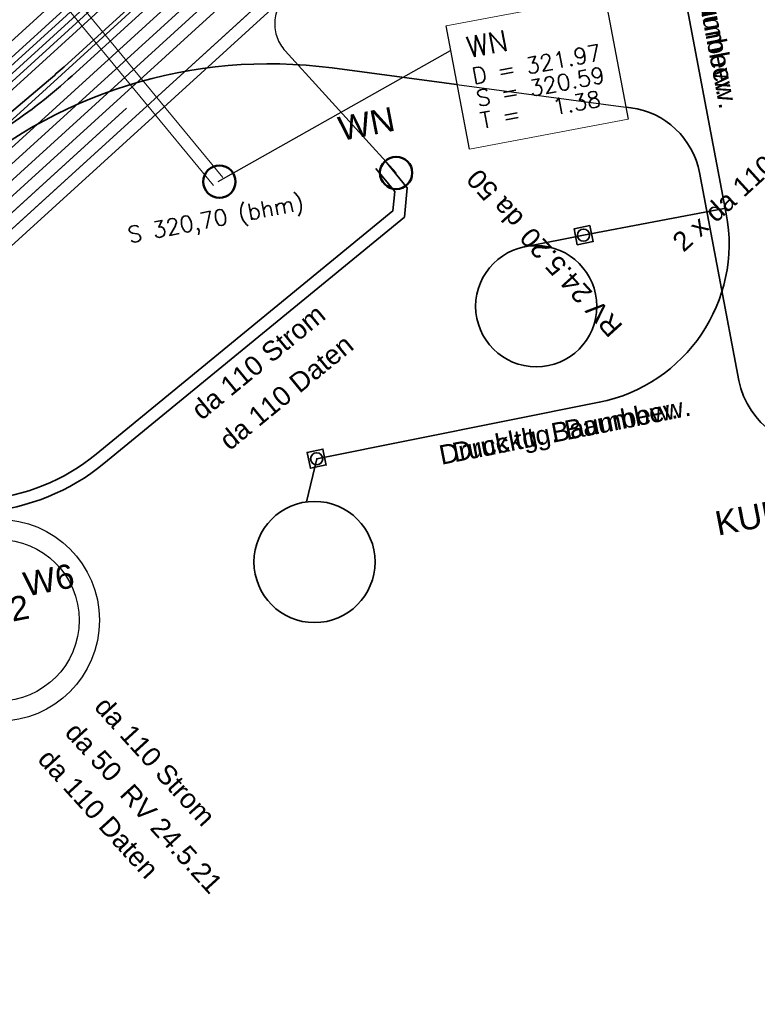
# Model space of a CAD drawing. Header units: metres. Extents: x -502 to 161, y -108 to 174.
# Tile 160 of 256: x -207 to -198, y -53 to -41. Entities that reach past the tile are written whole.
import ezdxf

# ---------------------------------------------------------------- set-up
doc = ezdxf.new("R2010")
doc.units = ezdxf.units.M
doc.header["$LTSCALE"] = 0.1
doc.linetypes.add('237', pattern=[93, 75, -18])
doc.layers.add('BRI31-005.05-5p02-Koordinierung Lageplan 4. BA ZOB West 2022-06-15', color=7, linetype='Continuous')
doc.layers.add('BRI31-005.06-5f07-Koordinierung Lageplan 4. BA ZOB Fernbusbahnh', color=7, linetype='Continuous')
doc.styles.add('Arial', font='arial.ttf')
doc.styles.add('Txt', font='txt_____.ttf')

msp = doc.modelspace()

# ---------------------------------------------------------------- linework, layer by layer
at = {"layer": 'BRI31-005.05-5p02-Koordinierung Lageplan 4. BA ZOB West 2022-06-15', "color": 1, "linetype": 'Continuous', "lineweight": 25, "true_color": 0xff0000, "transparency": 33554687}
msp.add_line((-204.294, -43.27), (-201.414, -41.649), dxfattribs=at)
at = {"layer": 'BRI31-005.05-5p02-Koordinierung Lageplan 4. BA ZOB West 2022-06-15', "color": 142, "linetype": 'Continuous', "lineweight": 35, "true_color": 0x0099cc, "transparency": 33554687, "flags": 128}
msp.add_lwpolyline([(-191.277, -29.756), (-191.418, -29.962), (-191.418, -29.962, -0.151703), (-192.579, -30.884), (-192.579, -30.884), (-194.673, -31.694), (-194.673, -31.694, -0.112521), (-195.772, -31.855), (-195.772, -31.855), (-195.772, -31.855, 0.207166), (-197.652, -32.498), (-197.652, -32.498), (-198.86, -33.598), (-198.86, -33.598, 0.273003), (-199.571, -36.038), (-199.571, -36.038), (-199.077, -37.974), (-198, -43.669, -0.411189), (-199.574, -46.002), (-203.073, -46.701), (-203.199, -47.235)], format="xyb", dxfattribs=at)
at = {"layer": 'BRI31-005.05-5p02-Koordinierung Lageplan 4. BA ZOB West 2022-06-15', "color": 1, "linetype": 'Continuous', "lineweight": 35, "true_color": 0xff0000, "transparency": 33554687, "flags": 128}
msp.add_lwpolyline([(-187.018, -32.42), (-187.018, -32.42, 0.00713), (-187.221, -32.45), (-187.221, -32.45), (-188.169, -32.605), (-190.145, -32.915), (-195.472, -33.787), (-195.472, -33.787, 0.138285), (-196.702, -34.361), (-196.702, -34.361), (-198.596, -35.995), (-198.868, -36.394), (-199.584, -37.448), (-207.272, -44.445, -0.122005), (-208.39, -45.05, 0.122217), (-209.32, -45.552, -0.058934), (-209.825, -45.913, 0.060006), (-210.282, -46.238)], format="xyb", dxfattribs=at)
at = {"layer": 'BRI31-005.05-5p02-Koordinierung Lageplan 4. BA ZOB West 2022-06-15', "color": 7, "linetype": 'Continuous', "lineweight": 35, "transparency": 33554687, "flags": 128}
for points in [[(-209.934, -45.016), (-209.875, -44.962), (-209.875, -44.962, -0.042696), (-209.401, -44.6), (-209.401, -44.6, -0.107125), (-208.853, -44.397, 0.150514), (-207.777, -43.891), (-199.477, -36.336), (-198.393, -36.13), (-197.841, -35.318), (-197.912, -34.947)], [(-197.761, -34.919), (-197.68, -35.347), (-198.304, -36.266), (-199.407, -36.476), (-207.676, -44.002), (-207.676, -44.002, -0.148465), (-208.749, -44.511), (-208.749, -44.511), (-208.749, -44.511, 0.148462), (-209.821, -45.021), (-209.821, -45.021)], [(-210.491, -46.009), (-209.623, -45.219, -0.122099), (-208.504, -44.615, 0.122103), (-207.575, -44.113), (-199.926, -37.151), (-199.186, -36.062), (-199.233, -35.817)], [(-215.15, -48.817, -0.08562), (-214.295, -48.271), (-214.295, -48.271, 0.085621), (-213.439, -47.726), (-213.439, -47.726), (-213.127, -47.442, 0.060776), (-212.104, -46.253), (-212.104, -46.253, -0.060774), (-211.08, -45.065), (-211.08, -45.065), (-210.37, -44.418, -0.050475), (-209.452, -43.739), (-209.452, -43.739, 0.050473), (-208.534, -43.059), (-208.534, -43.059), (-200.925, -36.133)], [(-215.096, -48.876, -0.102655), (-214.217, -48.356), (-214.217, -48.356, 0.102659), (-213.338, -47.837), (-213.338, -47.837), (-213.026, -47.553), (-213.026, -47.553, 0.069886), (-212.022, -46.343), (-212.022, -46.343, -0.069889), (-211.017, -45.133), (-210.307, -44.487), (-210.307, -44.487, -0.063004), (-209.37, -43.828), (-209.37, -43.828), (-209.37, -43.828, 0.063001), (-208.433, -43.17), (-208.433, -43.17), (-200.824, -36.244)], [(-215.043, -48.935, -0.119522), (-214.14, -48.441), (-214.14, -48.441, 0.119515), (-213.237, -47.948), (-213.237, -47.948), (-212.925, -47.664, 0.078967), (-211.94, -46.433), (-211.94, -46.433, -0.078964), (-210.955, -45.201), (-210.955, -45.201), (-210.245, -44.555), (-210.245, -44.555, -0.075473), (-209.289, -43.918), (-209.289, -43.918, 0.07547), (-208.332, -43.281), (-200.723, -36.355)], [(-214.989, -48.994, -0.136181), (-214.062, -48.526, 0.136174), (-213.136, -48.058), (-212.825, -47.775, 0.088005), (-211.859, -46.522), (-211.859, -46.522, -0.088003), (-210.893, -45.27), (-210.893, -45.27), (-210.183, -44.624, -0.087869), (-209.207, -44.008), (-209.207, -44.008, 0.087872), (-208.231, -43.392), (-208.231, -43.392), (-200.622, -36.466)], [(-210.313, -46.442), (-209.734, -47.078), (-209.734, -47.078, 0.24498), (-208.574, -47.504), (-208.574, -47.504), (-208.574, -47.504, -0.011891), (-207.189, -47.358), (-207.189, -47.358), (-207.189, -47.358, 0.152542), (-205.708, -46.76), (-205.708, -46.76), (-201.987, -43.71), (-201.951, -43.347), (-202.225, -43.013)]]:
    msp.add_lwpolyline(points, format="xyb", dxfattribs=at)
at = {"layer": 'BRI31-005.05-5p02-Koordinierung Lageplan 4. BA ZOB West 2022-06-15', "color": 3, "linetype": 'Continuous', "lineweight": 35, "true_color": 0x00ff00, "transparency": 33554687, "flags": 128}
for points in [[(-198.056, -34.975), (-197.998, -35.282), (-198.482, -35.994), (-199.546, -36.197), (-207.878, -43.78), (-207.878, -43.78, -0.119281), (-208.903, -44.341), (-208.903, -44.341, 0.119285), (-209.929, -44.903)], [(-219.203, -53.307), (-218.26, -53.127), (-216.602, -51.619), (-216.602, -51.619, 0.119586), (-215.986, -50.707), (-215.986, -50.707), (-215.986, -50.707, -0.119439), (-215.45, -49.914), (-215.45, -49.914), (-214.74, -49.268), (-213.077, -47.498), (-213.077, -47.498, 0.050438), (-212.031, -46.333), (-212.031, -46.333, -0.050437), (-210.985, -45.168), (-210.275, -44.522, -0.068972), (-209.329, -43.874, 0.068975), (-208.383, -43.225), (-202.031, -37.444, -0.169821), (-201.114, -37.054, 0.253832), (-200.33, -36.559)], [(-219.175, -53.454), (-218.19, -53.267), (-216.501, -51.73, 0.119581), (-215.846, -50.76), (-215.846, -50.76, -0.119434), (-215.349, -50.025), (-215.349, -50.025), (-214.639, -49.379), (-212.976, -47.609), (-212.976, -47.609, 0.059585), (-211.95, -46.423), (-211.95, -46.423, -0.059583), (-210.923, -45.237), (-210.213, -44.59, -0.081413), (-209.247, -43.963), (-209.247, -43.963, 0.081409), (-208.282, -43.336), (-208.282, -43.336), (-201.93, -37.555, -0.142272), (-201.043, -37.12), (-201.043, -37.12, 0.225412), (-200.286, -36.583), (-200.286, -36.583)], [(-202.341, -43.108), (-202.107, -43.394), (-202.13, -43.633), (-205.803, -46.644, -0.152542), (-207.201, -47.208), (-207.201, -47.208, -0.182935), (-208.408, -46.86), (-208.408, -46.86, -0.047469), (-209.398, -45.961), (-209.977, -45.325)]]:
    msp.add_lwpolyline(points, format="xyb", dxfattribs=at)
at = {"layer": 'BRI31-005.05-5p02-Koordinierung Lageplan 4. BA ZOB West 2022-06-15', "color": 190, "linetype": 'Continuous', "lineweight": 35, "true_color": 0x7f00ff, "transparency": 33554687, "flags": 128}
for points in [[(-198.351, -35.031), (-198.316, -35.216), (-198.66, -35.723), (-199.686, -35.918), (-206.202, -41.849, -0.009225), (-206.395, -42.018), (-207.925, -43.311, -0.028782), (-208.413, -43.677), (-208.413, -43.677, -0.035155), (-209.115, -44.075), (-209.115, -44.075, 0.073368), (-210.087, -44.729)], [(-210.037, -44.784, -0.073312), (-209.083, -44.143, 0.035194), (-208.372, -43.74), (-208.372, -43.74, 0.03802), (-207.727, -43.237), (-207.727, -43.237, -0.03632), (-206.914, -42.598), (-206.914, -42.598, 0.036316), (-206.101, -41.96), (-206.101, -41.96), (-199.616, -36.057), (-198.571, -35.858), (-198.157, -35.249), (-198.203, -35.003)], [(-210.042, -44.897), (-209.983, -44.844, -0.027211), (-209.529, -44.473), (-209.529, -44.473, -0.093872), (-209.008, -44.227), (-209.008, -44.227), (-209.008, -44.227, 0.121394), (-207.979, -43.669), (-207.979, -43.669), (-207.626, -43.348, -0.221141), (-202.882, -41.864), (-199.182, -42.356, -0.323342), (-198.332, -43.16), (-197.843, -45.734, 0.414213), (-196.674, -46.53, 0.370701)]]:
    msp.add_lwpolyline(points, format="xyb", dxfattribs=at)
at = {"layer": 'BRI31-005.05-5p02-Koordinierung Lageplan 4. BA ZOB West 2022-06-15', "color": 7, "linetype": '237', "lineweight": 35, "transparency": 33554687, "flags": 128}
msp.add_lwpolyline([(-199.085, -35.789), (-199.027, -36.095), (-199.812, -37.25), (-207.474, -44.224), (-207.474, -44.224, -0.122103), (-208.466, -44.76), (-208.466, -44.76, 0.122099), (-209.522, -45.33, -0.029799), (-209.979, -45.699), (-209.979, -45.699, 0.029797), (-210.437, -46.068), (-210.437, -46.068), (-210.496, -46.122)], format="xyb", dxfattribs=at)
at = {"layer": 'BRI31-005.05-5p02-Koordinierung Lageplan 4. BA ZOB West 2022-06-15', "color": 3, "linetype": '237', "lineweight": 35, "true_color": 0x00ff00, "transparency": 33554687, "flags": 128}
msp.add_lwpolyline([(-209.421, -45.441, -0.122099), (-208.429, -44.905, 0.122103), (-207.373, -44.334), (-199.698, -37.349), (-198.868, -36.128), (-198.938, -35.76)], format="xyb", dxfattribs=at)
at = {"layer": 'BRI31-005.05-5p02-Koordinierung Lageplan 4. BA ZOB West 2022-06-15', "color": 21, "linetype": 'Continuous', "lineweight": 25, "true_color": 0xff9f7f, "transparency": 33554687, "flags": 128}
msp.add_lwpolyline([(-215.45, -49.914), (-214.74, -49.268, -0.077038), (-213.896, -48.709), (-213.896, -48.709, 0.077042), (-213.052, -48.151), (-213.052, -48.151), (-212.74, -47.867), (-212.74, -47.867, -0.180637), (-211.772, -47.479, 0.180629), (-210.803, -47.092), (-209.977, -46.339, -0.006507), (-209.921, -46.255), (-208.403, -44.007), (-208.403, -44.007, -0.05963), (-208.046, -43.595), (-208.046, -43.595), (-200.436, -36.669)], format="xyb", dxfattribs=at)
at = {"layer": 'BRI31-005.05-5p02-Koordinierung Lageplan 4. BA ZOB West 2022-06-15', "color": 1, "linetype": 'Continuous', "lineweight": 18, "true_color": 0xff0000, "transparency": 33554687, "flags": 128}
msp.add_lwpolyline([(-204.236, -43.222), (-209.713, -36.585), (-209.829, -36.681), (-204.352, -43.318)], dxfattribs=at)
at = {"layer": 'BRI31-005.05-5p02-Koordinierung Lageplan 4. BA ZOB West 2022-06-15', "color": 1, "linetype": '237', "lineweight": 25, "true_color": 0xff0000, "transparency": 33554687, "flags": 128}
msp.add_lwpolyline([(-203.429, -40.948, 0.414214), (-203.462, -41.654), (-202.089, -43.163)], format="xyb", dxfattribs=at)
at = {"layer": 'BRI31-005.05-5p02-Koordinierung Lageplan 4. BA ZOB West 2022-06-15', "color": 7, "linetype": 'Continuous', "lineweight": 18, "transparency": 33554687, "flags": 128}
msp.add_lwpolyline([(-201.471, -41.344), (-199.506, -40.971), (-199.217, -42.498), (-201.182, -42.871), (-201.471, -41.344)], dxfattribs=at)
at = {"layer": 'BRI31-005.05-5p02-Koordinierung Lageplan 4. BA ZOB West 2022-06-15', "color": 1, "linetype": 'Continuous', "lineweight": 25, "true_color": 0xff0000, "transparency": 33554687, "flags": 128}
msp.add_lwpolyline([(-201.471, -41.344), (-199.506, -40.971), (-199.217, -42.498), (-201.182, -42.871), (-201.471, -41.344)], dxfattribs=at)
at = {"layer": 'BRI31-005.05-5p02-Koordinierung Lageplan 4. BA ZOB West 2022-06-15', "color": 142, "linetype": 'Continuous', "lineweight": 35, "true_color": 0x0099cc, "transparency": 33554687, "flags": 128}
for points in [[(-198.027, -43.605), (-199.768, -43.933), (-200.494, -44.077)], [(-199.649, -44.011), (-199.845, -44.052), (-199.886, -43.856), (-199.69, -43.815), (-199.648, -44.016)], [(-202.955, -46.778), (-203.15, -46.819), (-203.191, -46.623), (-202.995, -46.582), (-202.954, -46.783)]]:
    msp.add_lwpolyline(points, dxfattribs=at)
at = {"layer": 'BRI31-005.05-5p02-Koordinierung Lageplan 4. BA ZOB West 2022-06-15', "color": 1, "linetype": 'Continuous', "lineweight": 50, "true_color": 0xff0000, "transparency": 33554687}
for centre in [(-202.089, -43.163), (-204.278, -43.272)]:
    msp.add_circle(centre, 0.2, dxfattribs=at)
at = {"layer": 'BRI31-005.05-5p02-Koordinierung Lageplan 4. BA ZOB West 2022-06-15', "color": 142, "linetype": 'Continuous', "lineweight": 35, "true_color": 0x0099cc, "transparency": 33554687}
for centre, radius in [((-199.768, -43.933), 0.075), ((-200.354, -44.814), 0.75), ((-203.073, -46.701), 0.075), ((-203.1, -47.979), 0.75)]:
    msp.add_circle(centre, radius, dxfattribs=at)
at = {"layer": 'BRI31-005.05-5p02-Koordinierung Lageplan 4. BA ZOB West 2022-06-15', "color": 7, "linetype": 'Continuous', "lineweight": 25, "transparency": 33554687}
for radius in [1.25, 1]:
    msp.add_circle((-207.014, -48.701), radius, dxfattribs=at)
at = {"layer": 'BRI31-005.06-5f07-Koordinierung Lageplan 4. BA ZOB Fernbusbahnh', "color": 1, "linetype": 'Continuous', "lineweight": 25, "true_color": 0xff0000, "transparency": 33554687}
msp.add_line((-204.294, -43.27), (-201.414, -41.649), dxfattribs=at)
at = {"layer": 'BRI31-005.06-5f07-Koordinierung Lageplan 4. BA ZOB Fernbusbahnh', "color": 1, "linetype": 'Continuous', "lineweight": 13, "true_color": 0xff0000, "transparency": 33554687, "flags": 128}
msp.add_lwpolyline([(-204.236, -43.222), (-209.713, -36.585), (-209.829, -36.681), (-204.352, -43.318)], dxfattribs=at)
at = {"layer": 'BRI31-005.06-5f07-Koordinierung Lageplan 4. BA ZOB Fernbusbahnh', "color": 1, "linetype": '237', "lineweight": 20, "true_color": 0xff0000, "transparency": 33554687, "flags": 128}
msp.add_lwpolyline([(-203.429, -40.948, 0.414214), (-203.462, -41.654), (-202.089, -43.163)], format="xyb", dxfattribs=at)
at = {"layer": 'BRI31-005.06-5f07-Koordinierung Lageplan 4. BA ZOB Fernbusbahnh', "color": 7, "linetype": 'Continuous', "lineweight": 18, "transparency": 33554687, "flags": 128}
msp.add_lwpolyline([(-201.471, -41.344), (-199.506, -40.971), (-199.217, -42.498), (-201.182, -42.871), (-201.471, -41.344)], dxfattribs=at)
at = {"layer": 'BRI31-005.06-5f07-Koordinierung Lageplan 4. BA ZOB Fernbusbahnh', "color": 1, "linetype": 'Continuous', "lineweight": 25, "true_color": 0xff0000, "transparency": 33554687, "flags": 128}
msp.add_lwpolyline([(-201.471, -41.344), (-199.506, -40.971), (-199.217, -42.498), (-201.182, -42.871), (-201.471, -41.344)], dxfattribs=at)
at = {"layer": 'BRI31-005.06-5f07-Koordinierung Lageplan 4. BA ZOB Fernbusbahnh', "color": 7, "linetype": 'Continuous', "lineweight": 30, "transparency": 33554687, "flags": 128}
msp.add_lwpolyline([(-210.313, -46.442), (-209.734, -47.078), (-209.734, -47.078, 0.24498), (-208.574, -47.504), (-208.574, -47.504), (-208.574, -47.504, -0.011891), (-207.189, -47.358), (-207.189, -47.358), (-207.189, -47.358, 0.152542), (-205.708, -46.76), (-205.708, -46.76), (-201.987, -43.71), (-201.951, -43.347), (-202.225, -43.013)], format="xyb", dxfattribs=at)
at = {"layer": 'BRI31-005.06-5f07-Koordinierung Lageplan 4. BA ZOB Fernbusbahnh', "color": 3, "linetype": 'Continuous', "lineweight": 30, "true_color": 0x00ff00, "transparency": 33554687, "flags": 128}
msp.add_lwpolyline([(-202.341, -43.108), (-202.107, -43.394), (-202.13, -43.633), (-205.803, -46.644, -0.152542), (-207.201, -47.208), (-207.201, -47.208, -0.182935), (-208.408, -46.86), (-208.408, -46.86, -0.047469), (-209.398, -45.961), (-209.977, -45.325)], format="xyb", dxfattribs=at)
at = {"layer": 'BRI31-005.06-5f07-Koordinierung Lageplan 4. BA ZOB Fernbusbahnh', "color": 142, "linetype": 'Continuous', "lineweight": 30, "true_color": 0x0099cc, "transparency": 33554687, "flags": 128}
for points in [[(-198.027, -43.605), (-199.768, -43.933), (-200.494, -44.077)], [(-199.649, -44.011), (-199.845, -44.052), (-199.886, -43.856), (-199.69, -43.815), (-199.648, -44.016)], [(-202.955, -46.778), (-203.15, -46.819), (-203.191, -46.623), (-202.995, -46.582), (-202.954, -46.783)]]:
    msp.add_lwpolyline(points, dxfattribs=at)
at = {"layer": 'BRI31-005.06-5f07-Koordinierung Lageplan 4. BA ZOB Fernbusbahnh', "color": 1, "linetype": 'Continuous', "lineweight": 50, "true_color": 0xff0000, "transparency": 33554687}
for centre in [(-202.089, -43.163), (-204.278, -43.272)]:
    msp.add_circle(centre, 0.2, dxfattribs=at)
at = {"layer": 'BRI31-005.06-5f07-Koordinierung Lageplan 4. BA ZOB Fernbusbahnh', "color": 142, "linetype": 'Continuous', "lineweight": 30, "true_color": 0x0099cc, "transparency": 33554687}
for centre, radius in [((-199.768, -43.933), 0.075), ((-200.354, -44.814), 0.75), ((-203.073, -46.701), 0.075), ((-203.1, -47.979), 0.75)]:
    msp.add_circle(centre, radius, dxfattribs=at)

# ---------------------------------------------------------------- texts
at = {"layer": 'BRI31-005.05-5p02-Koordinierung Lageplan 4. BA ZOB West 2022-06-15', "color": 5, "true_color": 0x0000ff, "transparency": 33554687, "char_height": 0.24, "attachment_point": 1, "line_spacing_factor": 0.25, "style": 'Arial'}
for insert, rotation in [((-198.434, -39.23), 280.7051), ((-201.576, -46.542), 11.1888)]:
    msp.add_mtext('Druckltg. Baumbew.', dxfattribs=dict(at, insert=insert, rotation=rotation))
at = {"layer": 'BRI31-005.05-5p02-Koordinierung Lageplan 4. BA ZOB West 2022-06-15', "color": 1, "true_color": 0xff0000, "transparency": 33554687, "attachment_point": 1, "line_spacing_factor": 0.25}
for s, insert, char_height, rotation, style in [('WN', (-201.238, -41.484), 0.26, 10.737, 'Txt'), ('D = 321.97', (-201.164, -41.871), 0.2, 10.737, 'Txt'), ('S = 320.59', (-201.112, -42.147), 0.2, 10.737, 'Txt'), ('T =   1.38', (-201.06, -42.422), 0.2, 10.737, 'Txt'), ('da 50', (-200.671, -43.875), 0.24, 132.3187, 'Arial'), ('S 320,70 (bhm)', (-205.428, -43.835), 0.2, 10.7963, 'Txt'), ('RV 24.5.20', (-199.446, -45.218), 0.24, 132.3187, 'Arial'), ('da 50', (-206.028, -49.939), 0.24, 312.2945, 'Arial'), ('RV 24.5.21', (-205.348, -50.703), 0.24, 312.2945, 'Arial')]:
    msp.add_mtext(s, dxfattribs=dict(at, insert=insert, char_height=char_height, rotation=rotation, style=style))
at = {"layer": 'BRI31-005.05-5p02-Koordinierung Lageplan 4. BA ZOB West 2022-06-15', "color": 7, "transparency": 33554687, "attachment_point": 1, "line_spacing_factor": 0.25, "style": 'Arial'}
for s, insert, char_height, rotation in [('2 x da 110 LSA Hauptr.', (-198.691, -43.976), 0.24, 42.3186), ('da 110 Strom', (-204.651, -46.048), 0.24, 39.3419), ('da 110 Daten', (-204.304, -46.423), 0.24, 39.3419), ('LF2', (-207.379, -48.517), 0.3, 10.9801), ('da 110 Strom', (-205.663, -49.621), 0.24, 312.2945), ('da 110 Daten', (-206.364, -50.27), 0.24, 312.2945)]:
    msp.add_mtext(s, dxfattribs=dict(at, insert=insert, char_height=char_height, rotation=rotation))
at = {"layer": 'BRI31-005.05-5p02-Koordinierung Lageplan 4. BA ZOB West 2022-06-15', "color": 20, "true_color": 0xff3f00, "transparency": 33554687, "insert": (-202.827, -42.475), "char_height": 0.3, "attachment_point": 1, "rotation": 10.9801, "line_spacing_factor": 0.25, "style": 'Arial'}
msp.add_mtext('WN', dxfattribs=at)
at = {"layer": 'BRI31-005.05-5p02-Koordinierung Lageplan 4. BA ZOB West 2022-06-15', "color": 190, "true_color": 0x7f00ff, "transparency": 33554687, "insert": (-198.161, -47.36), "char_height": 0.3, "attachment_point": 1, "rotation": 10.9801, "line_spacing_factor": 0.25, "style": 'Arial'}
msp.add_mtext('KUB06', dxfattribs=at)
at = {"layer": 'BRI31-005.06-5f07-Koordinierung Lageplan 4. BA ZOB Fernbusbahnh', "color": 5, "true_color": 0x0000ff, "transparency": 33554687, "char_height": 0.24, "attachment_point": 1, "line_spacing_factor": 0.25, "style": 'Arial'}
for insert, rotation in [((-198.403, -39.394), 280.7051), ((-201.412, -46.51), 11.1888)]:
    msp.add_mtext('Druckltg. Baumbew.', dxfattribs=dict(at, insert=insert, rotation=rotation))
at = {"layer": 'BRI31-005.06-5f07-Koordinierung Lageplan 4. BA ZOB Fernbusbahnh', "color": 1, "true_color": 0xff0000, "transparency": 33554687, "attachment_point": 1, "line_spacing_factor": 0.25}
for s, insert, char_height, rotation, style in [('WN', (-201.238, -41.484), 0.26, 10.737, 'Txt'), ('D = 321.97', (-201.164, -41.871), 0.2, 10.737, 'Txt'), ('S = 320.59', (-201.112, -42.147), 0.2, 10.737, 'Txt'), ('T =   1.38', (-201.06, -42.422), 0.2, 10.737, 'Txt'), ('da 50', (-200.671, -43.875), 0.24, 132.3187, 'Arial'), ('S 320,70 (bhm)', (-205.428, -43.835), 0.2, 10.7963, 'Txt'), ('S 320,70 (bhm)', (-205.428, -43.835), 0.2, 10.7963, 'Txt'), ('RV 24.5.20', (-199.446, -45.218), 0.24, 132.3187, 'Arial'), ('da 50', (-206.028, -49.939), 0.24, 312.2945, 'Arial'), ('RV 24.5.21', (-205.348, -50.703), 0.24, 312.2945, 'Arial')]:
    msp.add_mtext(s, dxfattribs=dict(at, insert=insert, char_height=char_height, rotation=rotation, style=style))
at = {"layer": 'BRI31-005.06-5f07-Koordinierung Lageplan 4. BA ZOB Fernbusbahnh', "color": 7, "transparency": 33554687, "attachment_point": 1, "line_spacing_factor": 0.25, "style": 'Arial'}
for s, insert, char_height, rotation in [('2 x da 110 LSA Hauptr.', (-198.691, -43.976), 0.24, 42.3186), ('da 110 Strom', (-204.651, -46.048), 0.24, 39.3419), ('da 110 Daten', (-204.304, -46.423), 0.24, 39.3419), ('W6', (-206.728, -48.113), 0.3, 10.904), ('da 110 Strom', (-205.663, -49.621), 0.24, 312.2945), ('da 110 Daten', (-206.364, -50.27), 0.24, 312.2945)]:
    msp.add_mtext(s, dxfattribs=dict(at, insert=insert, char_height=char_height, rotation=rotation))
at = {"layer": 'BRI31-005.06-5f07-Koordinierung Lageplan 4. BA ZOB Fernbusbahnh', "color": 20, "true_color": 0xff3f00, "transparency": 33554687, "insert": (-202.827, -42.475), "char_height": 0.3, "attachment_point": 1, "rotation": 10.9801, "line_spacing_factor": 0.25, "style": 'Arial'}
msp.add_mtext('WN', dxfattribs=at)
at = {"layer": 'BRI31-005.06-5f07-Koordinierung Lageplan 4. BA ZOB Fernbusbahnh', "color": 190, "true_color": 0x7f00ff, "transparency": 33554687, "insert": (-198.161, -47.36), "char_height": 0.3, "attachment_point": 1, "rotation": 10.9801, "line_spacing_factor": 0.25, "style": 'Arial'}
msp.add_mtext('KUB06', dxfattribs=at)

# ---------------------------------------------------------------- next in the draw order: wipeouts: each hides what was drawn before it
at = {"color": 255, "linetype": 'Continuous', "lineweight": 5, "transparency": 33554687}
msp.add_wipeout([(-201.471, -41.344), (-199.506, -40.971), (-199.217, -42.498), (-201.182, -42.871)], dxfattribs=at).dxf.layer = 'BRI31-005.06-5f07-Koordinierung Lageplan 4. BA ZOB Fernbusbahnh'

# ---------------------------------------------------------------- next in the draw order: linework, layer by layer
at = {"layer": 'BRI31-005.06-5f07-Koordinierung Lageplan 4. BA ZOB Fernbusbahnh', "color": 1, "linetype": 'Continuous', "lineweight": 20, "true_color": 0xff0000, "transparency": 33554687}
msp.add_line((-204.294, -43.27), (-201.414, -41.649), dxfattribs=at)
at = {"layer": 'BRI31-005.06-5f07-Koordinierung Lageplan 4. BA ZOB Fernbusbahnh', "color": 142, "linetype": 'Continuous', "lineweight": 30, "true_color": 0x0099cc, "transparency": 33554687, "flags": 128}
msp.add_lwpolyline([(-191.277, -29.756), (-191.418, -29.962), (-191.418, -29.962, -0.151703), (-192.579, -30.884), (-192.579, -30.884), (-194.673, -31.694), (-194.673, -31.694, -0.112521), (-195.772, -31.855), (-195.772, -31.855), (-195.772, -31.855, 0.207166), (-197.652, -32.498), (-197.652, -32.498), (-198.86, -33.598), (-198.86, -33.598, 0.273003), (-199.571, -36.038), (-199.571, -36.038), (-199.077, -37.974), (-198, -43.669, -0.411189), (-199.574, -46.002), (-203.073, -46.701), (-203.199, -47.235)], format="xyb", dxfattribs=at)
at = {"layer": 'BRI31-005.06-5f07-Koordinierung Lageplan 4. BA ZOB Fernbusbahnh', "color": 1, "linetype": 'Continuous', "lineweight": 30, "true_color": 0xff0000, "transparency": 33554687, "flags": 128}
msp.add_lwpolyline([(-187.018, -32.42), (-187.018, -32.42, 0.00713), (-187.221, -32.45), (-187.221, -32.45), (-188.169, -32.605), (-190.145, -32.915), (-195.472, -33.787), (-195.472, -33.787, 0.138285), (-196.702, -34.361), (-196.702, -34.361), (-198.596, -35.995), (-198.868, -36.394), (-199.584, -37.448), (-207.272, -44.445, -0.122005), (-208.39, -45.05, 0.122217), (-209.32, -45.552, -0.058934), (-209.825, -45.913, 0.060006), (-210.282, -46.238)], format="xyb", dxfattribs=at)
at = {"layer": 'BRI31-005.06-5f07-Koordinierung Lageplan 4. BA ZOB Fernbusbahnh', "color": 7, "linetype": 'Continuous', "lineweight": 30, "transparency": 33554687, "flags": 128}
for points in [[(-209.934, -45.016), (-209.875, -44.962), (-209.875, -44.962, -0.042696), (-209.401, -44.6), (-209.401, -44.6, -0.107125), (-208.853, -44.397, 0.150514), (-207.777, -43.891), (-199.477, -36.336), (-198.393, -36.13), (-197.841, -35.318), (-197.912, -34.947)], [(-197.761, -34.919), (-197.68, -35.347), (-198.304, -36.266), (-199.407, -36.476), (-207.676, -44.002), (-207.676, -44.002, -0.148465), (-208.749, -44.511), (-208.749, -44.511), (-208.749, -44.511, 0.148462), (-209.821, -45.021), (-209.821, -45.021)], [(-210.491, -46.009), (-209.623, -45.219, -0.122099), (-208.504, -44.615, 0.122103), (-207.575, -44.113), (-199.926, -37.151), (-199.186, -36.062), (-199.233, -35.817)], [(-215.15, -48.817, -0.08562), (-214.295, -48.271), (-214.295, -48.271, 0.085621), (-213.439, -47.726), (-213.439, -47.726), (-213.127, -47.442, 0.060776), (-212.104, -46.253), (-212.104, -46.253, -0.060774), (-211.08, -45.065), (-211.08, -45.065), (-210.37, -44.418, -0.050475), (-209.452, -43.739), (-209.452, -43.739, 0.050473), (-208.534, -43.059), (-208.534, -43.059), (-200.925, -36.133)], [(-215.096, -48.876, -0.102655), (-214.217, -48.356), (-214.217, -48.356, 0.102659), (-213.338, -47.837), (-213.338, -47.837), (-213.026, -47.553), (-213.026, -47.553, 0.069886), (-212.022, -46.343), (-212.022, -46.343, -0.069889), (-211.017, -45.133), (-210.307, -44.487), (-210.307, -44.487, -0.063004), (-209.37, -43.828), (-209.37, -43.828), (-209.37, -43.828, 0.063001), (-208.433, -43.17), (-208.433, -43.17), (-200.824, -36.244)], [(-215.043, -48.935, -0.119522), (-214.14, -48.441), (-214.14, -48.441, 0.119515), (-213.237, -47.948), (-213.237, -47.948), (-212.925, -47.664, 0.078967), (-211.94, -46.433), (-211.94, -46.433, -0.078964), (-210.955, -45.201), (-210.955, -45.201), (-210.245, -44.555), (-210.245, -44.555, -0.075473), (-209.289, -43.918), (-209.289, -43.918, 0.07547), (-208.332, -43.281), (-200.723, -36.355)], [(-214.989, -48.994, -0.136181), (-214.062, -48.526, 0.136174), (-213.136, -48.058), (-212.825, -47.775, 0.088005), (-211.859, -46.522), (-211.859, -46.522, -0.088003), (-210.893, -45.27), (-210.893, -45.27), (-210.183, -44.624, -0.087869), (-209.207, -44.008), (-209.207, -44.008, 0.087872), (-208.231, -43.392), (-208.231, -43.392), (-200.622, -36.466)]]:
    msp.add_lwpolyline(points, format="xyb", dxfattribs=at)
at = {"layer": 'BRI31-005.06-5f07-Koordinierung Lageplan 4. BA ZOB Fernbusbahnh', "color": 3, "linetype": 'Continuous', "lineweight": 30, "true_color": 0x00ff00, "transparency": 33554687, "flags": 128}
for points in [[(-198.056, -34.975), (-197.998, -35.282), (-198.482, -35.994), (-199.546, -36.197), (-207.878, -43.78), (-207.878, -43.78, -0.119281), (-208.903, -44.341), (-208.903, -44.341, 0.119285), (-209.929, -44.903)], [(-219.203, -53.307), (-218.26, -53.127), (-216.602, -51.619), (-216.602, -51.619, 0.119586), (-215.986, -50.707), (-215.986, -50.707), (-215.986, -50.707, -0.119439), (-215.45, -49.914), (-215.45, -49.914), (-214.74, -49.268), (-213.077, -47.498), (-213.077, -47.498, 0.050438), (-212.031, -46.333), (-212.031, -46.333, -0.050437), (-210.985, -45.168), (-210.275, -44.522, -0.068972), (-209.329, -43.874, 0.068975), (-208.383, -43.225), (-202.031, -37.444, -0.169821), (-201.114, -37.054, 0.253832), (-200.33, -36.559)], [(-219.175, -53.454), (-218.19, -53.267), (-216.501, -51.73, 0.119581), (-215.846, -50.76), (-215.846, -50.76, -0.119434), (-215.349, -50.025), (-215.349, -50.025), (-214.639, -49.379), (-212.976, -47.609), (-212.976, -47.609, 0.059585), (-211.95, -46.423), (-211.95, -46.423, -0.059583), (-210.923, -45.237), (-210.213, -44.59, -0.081413), (-209.247, -43.963), (-209.247, -43.963, 0.081409), (-208.282, -43.336), (-208.282, -43.336), (-201.93, -37.555, -0.142272), (-201.043, -37.12), (-201.043, -37.12, 0.225412), (-200.286, -36.583), (-200.286, -36.583)]]:
    msp.add_lwpolyline(points, format="xyb", dxfattribs=at)
at = {"layer": 'BRI31-005.06-5f07-Koordinierung Lageplan 4. BA ZOB Fernbusbahnh', "color": 190, "linetype": 'Continuous', "lineweight": 30, "true_color": 0x7f00ff, "transparency": 33554687, "flags": 128}
for points in [[(-198.351, -35.031), (-198.316, -35.216), (-198.66, -35.723), (-199.686, -35.918), (-206.202, -41.849, -0.009225), (-206.395, -42.018), (-207.925, -43.311, -0.028782), (-208.413, -43.677), (-208.413, -43.677, -0.035155), (-209.115, -44.075), (-209.115, -44.075, 0.073368), (-210.087, -44.729)], [(-210.037, -44.784, -0.073312), (-209.083, -44.143, 0.035194), (-208.372, -43.74), (-208.372, -43.74, 0.03802), (-207.727, -43.237), (-207.727, -43.237, -0.03632), (-206.914, -42.598), (-206.914, -42.598, 0.036316), (-206.101, -41.96), (-206.101, -41.96), (-199.616, -36.057), (-198.571, -35.858), (-198.157, -35.249), (-198.203, -35.003)], [(-210.042, -44.897), (-209.983, -44.844, -0.027211), (-209.529, -44.473), (-209.529, -44.473, -0.093872), (-209.008, -44.227), (-209.008, -44.227), (-209.008, -44.227, 0.121394), (-207.979, -43.669), (-207.979, -43.669), (-207.626, -43.348, -0.221141), (-202.882, -41.864), (-199.182, -42.356, -0.323342), (-198.332, -43.16), (-197.843, -45.734, 0.414213), (-196.674, -46.53, 0.370701)]]:
    msp.add_lwpolyline(points, format="xyb", dxfattribs=at)
at = {"layer": 'BRI31-005.06-5f07-Koordinierung Lageplan 4. BA ZOB Fernbusbahnh', "color": 7, "linetype": '237', "lineweight": 30, "transparency": 33554687, "flags": 128}
msp.add_lwpolyline([(-199.085, -35.789), (-199.027, -36.095), (-199.812, -37.25), (-207.474, -44.224), (-207.474, -44.224, -0.122103), (-208.466, -44.76), (-208.466, -44.76, 0.122099), (-209.522, -45.33, -0.029799), (-209.979, -45.699), (-209.979, -45.699, 0.029797), (-210.437, -46.068), (-210.437, -46.068), (-210.496, -46.122)], format="xyb", dxfattribs=at)
at = {"layer": 'BRI31-005.06-5f07-Koordinierung Lageplan 4. BA ZOB Fernbusbahnh', "color": 3, "linetype": '237', "lineweight": 30, "true_color": 0x00ff00, "transparency": 33554687, "flags": 128}
msp.add_lwpolyline([(-209.421, -45.441, -0.122099), (-208.429, -44.905, 0.122103), (-207.373, -44.334), (-199.698, -37.349), (-198.868, -36.128), (-198.938, -35.76)], format="xyb", dxfattribs=at)
at = {"layer": 'BRI31-005.06-5f07-Koordinierung Lageplan 4. BA ZOB Fernbusbahnh', "color": 7, "linetype": 'Continuous', "lineweight": 13, "transparency": 33554687, "flags": 128}
msp.add_lwpolyline([(-201.471, -41.344), (-199.506, -40.971), (-199.217, -42.498), (-201.182, -42.871), (-201.471, -41.344)], dxfattribs=at)
at = {"layer": 'BRI31-005.06-5f07-Koordinierung Lageplan 4. BA ZOB Fernbusbahnh', "color": 1, "linetype": 'Continuous', "lineweight": 20, "true_color": 0xff0000, "transparency": 33554687, "flags": 128}
msp.add_lwpolyline([(-201.471, -41.344), (-199.506, -40.971), (-199.217, -42.498), (-201.182, -42.871), (-201.471, -41.344)], dxfattribs=at)

# ---------------------------------------------------------------- next in the draw order: texts
at = {"layer": 'BRI31-005.06-5f07-Koordinierung Lageplan 4. BA ZOB Fernbusbahnh', "color": 1, "true_color": 0xff0000, "transparency": 33554687, "attachment_point": 1, "rotation": 10.737, "line_spacing_factor": 0.25, "style": 'Txt'}
for s, insert, char_height in [('WN', (-201.238, -41.484), 0.26), ('D = 321.97', (-201.164, -41.871), 0.2), ('S = 320.59', (-201.112, -42.147), 0.2), ('T =   1.38', (-201.06, -42.422), 0.2)]:
    msp.add_mtext(s, dxfattribs=dict(at, insert=insert, char_height=char_height))

doc.saveas('drawing.dxf')
